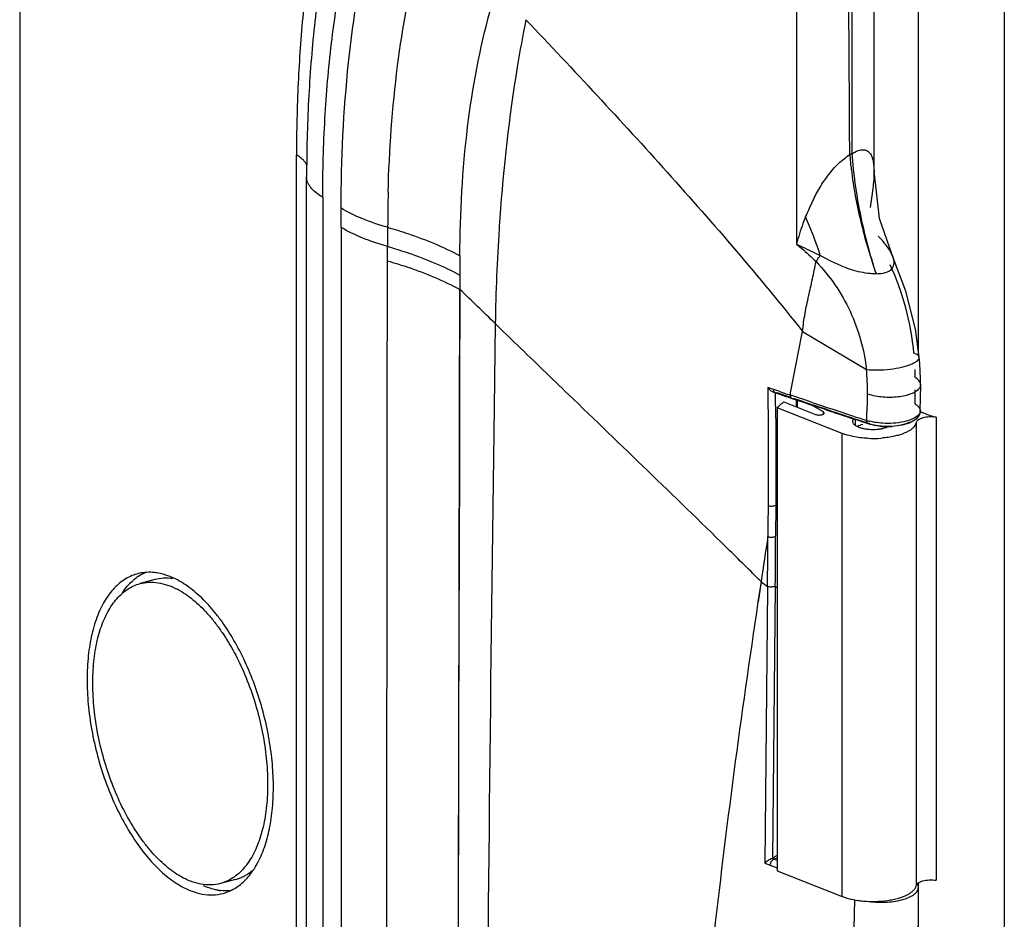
# Model space of a CAD drawing. Header units: millimetres. Extents: x -106 to 325, y 6 to 547.
# Tile 6 of 14: x -106 to -9, y 245 to 333. Entities that reach past the tile are written whole.
import ezdxf

# ---------------------------------------------------------------- set-up
doc = ezdxf.new("R2010")
doc.units = ezdxf.units.MM
doc.header["$LTSCALE"] = 30.734
doc.layers.get('0').update_dxf_attribs({"linetype": 'CONTINUOUS'})

msp = doc.modelspace()

# ---------------------------------------------------------------- linework, layer by layer
at = {"color": 7, "linetype": 'Continuous'}
for p, q in [((-105.953, 441.903), (-105.953, 46.079)), ((-17.694, 300.819), (-17.694, 364.835)), ((-9.265, 364.043), (-9.264, 41.474)), ((-78.77, 136.478), (-78.771, 320.101)), ((-77.776, 134.351), (-77.777, 317.976)), ((-76.19, 315.949), (-76.189, 132.325)), ((-29.677, 295.356), (-29.677, 296.045)), ((-29.591, 296.016), (-29.591, 295.322)), ((-31.572, 295.268), (-31.572, 249.783)), ((-25.182, 292.748), (-31.572, 295.268)), ((-30.909, 295.842), (-27.799, 294.615)), ((-27.032, 294.865), (-28.238, 295.562)), ((-27.032, 294.644), (-27.032, 294.865)), ((-26.945, 294.754), (-27.032, 294.865)), ((-15.962, 294.345), (-15.962, 248.861)), ((-17.915, 293.822), (-17.915, 248.337)), ((-25.182, 247.263), (-25.182, 292.748)), ((-92.667, 278.387), (-94.136, 277.993)), ((-31.572, 249.783), (-25.182, 247.263)), ((-84.77, 248.927), (-86.239, 248.533)), ((-17.693, 157.57), (-17.693, 248.603))]:
    msp.add_line(p, q, dxfattribs=at)
at = {"color": 6, "linetype": 'Continuous'}
for p, q in [((-22.058, 318.506), (-22.058, 367.278)), ((-24.236, 365.876), (-24.236, 320.225)), ((-74.371, 312.993), (-74.384, 314.869)), ((-74.371, 312.993), (-74.4, 133.823)), ((-69.819, 313.002), (-69.822, 311.116)), ((-69.861, 292.552), (-69.841, 311.106)), ((-62.716, 310.2), (-62.799, 277.359)), ((-20.272, 310.277), (-20.274, 310.281)), ((-62.764, 293.957), (-62.734, 306.891)), ((-59.247, 303.537), (-59.366, 295.251)), ((-59.247, 303.537), (-59.358, 295.25)), ((-29.081, 302.777), (-22.81, 299.041)), ((-17.612, 300.231), (-17.612, 300.232)), ((-32.472, 297.265), (-32.464, 292.985)), ((-31.936, 297.075), (-32.472, 297.265)), ((-31.384, 296.887), (-31.936, 297.075)), ((-18.034, 297.041), (-18.043, 295.663)), ((-17.519, 294.967), (-17.477, 297.531)), ((-17.477, 297.531), (-17.477, 297.537)), ((-31.982, 296.827), (-31.765, 296.75)), ((-31.842, 296.8), (-31.765, 296.75)), ((-31.765, 296.75), (-31.764, 296.75)), ((-31.599, 296.762), (-31.219, 296.632)), ((-31.219, 296.632), (-30.838, 296.503)), ((-30.838, 296.503), (-30.457, 296.374)), ((-30.457, 296.374), (-30.243, 296.302)), ((-30.12, 296.194), (-29.958, 296.207)), ((-30.12, 296.194), (-30.12, 296.194)), ((-28.867, 296.045), (-29.561, 296.278)), ((-28.129, 295.797), (-28.867, 296.045)), ((-31.725, 295.47), (-31.723, 295.269)), ((-26.832, 295.091), (-27.628, 295.357)), ((-27.537, 295.393), (-26.812, 295.152)), ((-17.518, 294.974), (-17.519, 294.967)), ((-62.898, 218.674), (-62.764, 293.957)), ((-22.618, 293.692), (-24.062, 294.169)), ((-24.041, 294.23), (-22.599, 293.752)), ((-23.918, 294.123), (-23.918, 293.581)), ((-32.464, 292.985), (-32.464, 285.662)), ((-22.459, 293.706), (-22.618, 293.693)), ((-69.919, 221.527), (-69.861, 292.552)), ((-31.71, 285.702), (-31.719, 282.652)), ((-36.583, 281.587), (-36.413, 281.42)), ((-36.558, 281.532), (-36.388, 281.366)), ((-33.154, 278.196), (-33.452, 276.201)), ((-33.154, 278.196), (-33.434, 276.191)), ((-33.165, 278.191), (-32.524, 277.706)), ((-32.516, 277.542), (-32.779, 250.53)), ((-31.753, 277.742), (-32.036, 251.004)), ((-32.782, 250.529), (-32.249, 250.329)), ((-31.572, 251.013), (-31.903, 250.924)), ((-31.572, 250.796), (-31.903, 250.924)), ((-32.249, 250.329), (-31.572, 250.066))]:
    msp.add_line(p, q, dxfattribs=at)
for points in [[(-20.276, 310.285), (-21.506, 313.859), (-22.058, 318.506)], [(-17.612, 300.232), (-17.995, 302.993), (-18.923, 306.737), (-20.272, 310.277)], [(-17.492, 297.537), (-17.496, 298.108), (-17.562, 299.61), (-17.612, 300.232)], [(-62.892, 218.67), (-62.855, 247.953), (-62.799, 277.359)], [(-17.832, 203.141), (-17.797, 217.478), (-17.751, 233.117), (-17.699, 248.149)]]:
    msp.add_lwpolyline(points, dxfattribs=at)
for centre, radius, start, end in [((-6757.019, 286.322), 6732.663, 0.2880233, 0.5167674), ((-20.715, 307.375), 13.323, 105.32105, 106.24199), ((13.575, 323.289), 38.145, 184.69506, 186.9976), ((70.836, 312.777), 140.655, 178.50651, 179.90847), ((119.591, 301.292), 178.844, 176.12663, 176.28285), ((118.641, 301.356), 177.892, 175.9439, 176.12666), ((-61.407, 299.489), 35.723, 17.48512, 24.03522), ((126.451, 300.878), 185.717, 176.29283, 179.17993), ((-83.511, 263.961), 49.102, 73.63151, 73.81175), ((-308.659, 48.02), 357.064, 45.69269, 46.46777), ((893.688, 1281.906), 1365.758, 225.75458, 225.881427), ((-39.783, 297.139), 17.079, 358.38972, 6.39651), ((-41.252, 298.402), 23.227, 359.60797, 1.54664), ((-19.119, 296.441), 2.108, 57.06927, 58.77839), ((42.045, 513.256), 228.49, 251.25434, 251.54344), ((43.418, 516.522), 232.276, 251.11465, 251.257), ((-570.268, 290.831), 538.563, 0.49353, 0.62976), ((44.026, 518.313), 234.168, 251.257, 251.39862), ((44.631, 520.11), 236.064, 251.39862, 251.53948), ((337.579, 1386.321), 1150.469, 251.360775, 251.491728), ((341.567, 1397.745), 1162.504, 251.36052, 251.487706), ((10450.857, 148.211), 10511.252, 179.1984701, 179.6242148), ((259.126, 1151.623), 902.748, 251.445837, 251.704421), ((341.322, 1397.519), 1162.276, 251.533264, 251.677236), ((341.334, 1397.084), 1161.803, 251.525936, 251.669958), ((-18.007, 294.975), 0.488, 349.42069, 359.02137), ((97.72, 664.872), 389.934, 251.77004, 251.99806), ((-106.655, 296.556), 83.914, 358.276, 358.86693), ((-21.358, 298.315), 4.513, 251.64637, 254.36304), ((-21.198, 298.873), 5.093, 254.33277, 255.6414), ((-20.732, 300.685), 7.264, 263.79579, 272.25096), ((-20.762, 299.852), 6.391, 263.49431, 266.31502), ((-20.729, 300.361), 6.9, 266.31098, 271.43224), ((-20.725, 300.32), 6.86, 271.41497, 272.79068), ((-20.726, 300.759), 7.337, 272.18248, 273.17244), ((-20.721, 300.22), 6.759, 272.79235, 273.85989), ((667.813, 281.566), 700.289, 179.664827, 179.914633), ((-27.975, 279.563), 7.186, 120.23193, 121.31487), ((1298.316, 75.788), 1346.767, 171.166172, 171.356141), ((-1638.8, 291.684), 1606.346, 359.501596, 359.676381), ((-1623.89, 291.504), 1592.197, 359.504746, 359.681492), ((-518.115, -208.817), 687.291, 45.120919, 45.503033), ((-27.973, 271.368), 7.267, 119.93565, 121.35156), ((-28.145, 244.816), 7.31, 118.48738, 122.16192), ((-18.814, 248.128), 1.119, 20.62261, 23.36818), ((4534.127, 147.56), 4559.183, 178.751052, 179.315714)]:
    msp.add_arc(centre, radius, start, end, dxfattribs=at)
at = {"color": 7, "linetype": 'Continuous'}
for centre, radius, start, end in [((-28.631, 292.511), 4.032, 130.0843, 132.78891), ((-27.855, 291.532), 5.281, 125.31881, 125.88736), ((-22.166, 298.209), 5.064, 265.78805, 274.54264), ((-22.167, 303.041), 10.786, 267.10841, 274.43986), ((-93.268, 274.752), 4.356, 102.37217, 110.20431), ((-93.274, 273.94), 5.171, 80.74462, 83.72239), ((-94.043, 270.613), 7.704, 59.97021, 62.47428), ((-85.617, 256.222), 9.125, 236.61996, 239.94322), ((-85.625, 253.026), 5.217, 260.76111, 262.18178), ((-85.642, 252.906), 5.096, 262.18204, 263.74319), ((-87.108, 251.774), 4.355, 285.00618, 290.2036)]:
    msp.add_arc(centre, radius, start, end, dxfattribs=at)
at = {"color": 6, "linetype": 'Continuous'}
msp.add_ellipse((-22.168, 293.264), major_axis=(1.75, 0.122), ratio=0.298854, start_param=2.147962, end_param=2.607272, dxfattribs=at)
for points, knots in [([(-29.69, 347.196), (-29.686, 344.211), (-29.673, 332.26), (-29.674, 320.309), (-29.673, 311.343)], [0, 0, 0, 0, 0.24978, 1, 1, 1, 1]), ([(-74.385, 314.869), (-74.385, 319.649), (-73.949, 328.839), (-72.497, 337.934), (-71.507, 342.224)], [0, 0, 0, 0, 0.520527, 1, 1, 1, 1]), ([(-69.771, 316.443), (-69.662, 320.595), (-69.089, 328.589), (-67.669, 336.485), (-66.736, 340.219)], [0, 0, 0, 0, 0.519049, 1, 1, 1, 1]), ([(-62.719, 310.202), (-62.712, 314.427), (-62.264, 322.535), (-60.784, 330.533), (-59.759, 334.27)], [0, 0, 0, 0, 0.521616, 1, 1, 1, 1]), ([(-56.244, 333.397), (-56.553, 331.849), (-57.719, 325.408), (-58.454, 318.892), (-58.805, 313.939)], [0, 0, 0, 0, 0.24122, 1, 1, 1, 1]), ([(-56.244, 333.397), (-51.559, 328.456), (-42.25, 318.477), (-33.318, 308.143), (-29.081, 302.777)], [0, 0, 0, 0, 0.498995, 1, 1, 1, 1]), ([(-24.236, 320.225), (-24.04, 320.349), (-23.667, 320.542), (-23.108, 320.658), (-22.656, 320.517), (-22.38, 320.215), (-22.211, 319.849), (-22.081, 319.275), (-22.058, 318.818), (-22.058, 318.505)], [0, 0, 0, 0, 0.183129, 0.328217, 0.438371, 0.538232, 0.641348, 0.75367, 1, 1, 1, 1]), ([(-24.236, 320.225), (-24.096, 318.266), (-23.527, 314.28), (-22.508, 310.385), (-21.857, 308.44)], [0, 0, 0, 0, 0.489004, 1, 1, 1, 1]), ([(-28.782, 314.039), (-28.564, 314.476), (-28.169, 315.385), (-27.515, 316.756), (-26.63, 318.065), (-25.937, 318.892), (-25.536, 319.268)], [0, 0, 0, 0, 0.236209, 0.48041, 0.733703, 1, 1, 1, 1]), ([(-24.285, 318.641), (-24.076, 316.93), (-23.433, 313.481), (-22.446, 310.116), (-21.857, 308.44)], [0, 0, 0, 0, 0.492492, 1, 1, 1, 1]), ([(-22.058, 318.505), (-22.058, 317.936), (-22.164, 316.744), (-22.339, 315.563), (-22.437, 314.946)], [0, 0, 0, 0, 0.476632, 1, 1, 1, 1]), ([(-69.818, 313.002), (-70.668, 313.239), (-72.236, 313.758), (-73.73, 314.472), (-74.385, 314.869)], [0, 0, 0, 0, 0.535545, 1, 1, 1, 1]), ([(-28.782, 314.039), (-28.871, 313.817), (-29.208, 312.932), (-29.49, 312.027), (-29.674, 311.344)], [0, 0, 0, 0, 0.252353, 1, 1, 1, 1]), ([(-69.822, 311.117), (-70.671, 311.355), (-72.237, 311.875), (-73.729, 312.591), (-74.382, 312.988)], [0, 0, 0, 0, 0.535485, 1, 1, 1, 1]), ([(-69.819, 313.002), (-69.156, 312.811), (-66.725, 312.052), (-64.352, 311.081), (-62.716, 310.2)], [0, 0, 0, 0, 0.270529, 1, 1, 1, 1]), ([(-29.674, 311.343), (-29.483, 311.256), (-28.698, 310.893), (-27.922, 310.51), (-27.334, 310.223)], [0, 0, 0, 0, 0.243056, 1, 1, 1, 1]), ([(-29.674, 311.343), (-29.508, 311.214), (-28.839, 310.676), (-28.206, 310.094), (-27.749, 309.636)], [0, 0, 0, 0, 0.24553, 1, 1, 1, 1]), ([(-20.276, 310.284), (-20.429, 310.623), (-20.862, 311.272), (-21.366, 311.86), (-21.649, 312.143)], [0, 0, 0, 0, 0.481539, 1, 1, 1, 1]), ([(-69.674, 311.073), (-69.026, 310.883), (-66.647, 310.13), (-64.324, 309.172), (-62.721, 308.307)], [0, 0, 0, 0, 0.270286, 1, 1, 1, 1]), ([(-69.824, 309.706), (-69.162, 309.513), (-66.732, 308.75), (-64.361, 307.774), (-62.726, 306.889)], [0, 0, 0, 0, 0.270523, 1, 1, 1, 1]), ([(-29.081, 302.777), (-29.014, 303.365), (-28.852, 304.528), (-28.485, 306.239), (-28.098, 307.933), (-27.868, 309.068), (-27.749, 309.636)], [0, 0, 0, 0, 0.254106, 0.503044, 0.75085, 1, 1, 1, 1]), ([(-27.749, 309.636), (-27.081, 308.92), (-25.804, 307.395), (-24.331, 304.782), (-23.313, 301.97), (-22.895, 300.018), (-22.81, 299.041)], [0, 0, 0, 0, 0.247177, 0.499784, 0.752545, 1, 1, 1, 1]), ([(-27.748, 309.636), (-27.719, 309.685), (-27.591, 309.888), (-27.448, 310.081), (-27.334, 310.223)], [0, 0, 0, 0, 0.237979, 1, 1, 1, 1]), ([(-24.255, 308.827), (-24.532, 308.916), (-25.592, 309.307), (-26.596, 309.828), (-27.334, 310.223)], [0, 0, 0, 0, 0.258293, 1, 1, 1, 1]), ([(-21.856, 308.44), (-21.283, 308.445), (-20.416, 308.565), (-20.093, 309.309), (-20.077, 309.75), (-20.181, 310.075), (-20.274, 310.28)], [0, 0, 0, 0, 0.568228, 0.671629, 0.776602, 1, 1, 1, 1]), ([(-21.857, 308.44), (-22.055, 308.433), (-22.868, 308.459), (-23.67, 308.64), (-24.255, 308.827)], [0, 0, 0, 0, 0.244224, 1, 1, 1, 1]), ([(-18.133, 300.634), (-18.275, 302.137), (-18.819, 305.109), (-19.833, 307.957), (-20.461, 309.317)], [0, 0, 0, 0, 0.502029, 1, 1, 1, 1]), ([(-57.078, 301.428), (-55.409, 299.809), (-48.571, 293.203), (-41.708, 286.621), (-36.583, 281.587)], [0, 0, 0, 0, 0.244543, 1, 1, 1, 1]), ([(-20.466, 299.07), (-20.086, 299.117), (-19.388, 299.24), (-18.584, 299.471), (-18.074, 299.707), (-17.779, 299.891), (-17.6, 300.103), (-17.612, 300.231)], [0, 0, 0, 0, 0.358482, 0.663012, 0.78361, 0.879208, 1, 1, 1, 1]), ([(-17.612, 300.232), (-17.616, 300.272), (-17.662, 300.389), (-17.853, 300.532), (-18.028, 300.601), (-18.133, 300.634)], [0, 0, 0, 0, 0.178533, 0.520823, 1, 1, 1, 1]), ([(-22.81, 299.041), (-22.447, 298.992), (-21.661, 298.962), (-20.879, 299.018), (-20.466, 299.07)], [0, 0, 0, 0, 0.467651, 1, 1, 1, 1]), ([(-17.477, 297.537), (-17.476, 297.597), (-17.529, 297.883), (-17.771, 298.091), (-17.959, 298.213)], [0, 0, 0, 0, 0.209595, 1, 1, 1, 1]), ([(-21.753, 296.416), (-21.259, 296.337), (-20.507, 296.296), (-19.534, 296.377), (-18.869, 296.503), (-18.303, 296.686), (-17.863, 296.919), (-17.564, 297.195), (-17.478, 297.427), (-17.477, 297.531)], [0, 0, 0, 0, 0.318047, 0.474697, 0.619667, 0.746707, 0.851626, 0.933865, 1, 1, 1, 1]), ([(-30.291, 296.519), (-30.297, 296.559), (-30.261, 296.636), (-30.253, 296.713), (-30.246, 296.752)], [0, 0, 0, 0, 0.5027, 1, 1, 1, 1]), ([(-30.291, 296.519), (-30.291, 296.5), (-30.287, 296.428), (-30.269, 296.356), (-30.245, 296.31)], [0, 0, 0, 0, 0.270223, 1, 1, 1, 1]), ([(-30.245, 296.31), (-30.238, 296.296), (-30.208, 296.247), (-30.16, 296.208), (-30.12, 296.194)], [0, 0, 0, 0, 0.273309, 1, 1, 1, 1]), ([(-22.721, 296.654), (-22.648, 296.628), (-22.331, 296.527), (-22.005, 296.456), (-21.753, 296.416)], [0, 0, 0, 0, 0.233346, 1, 1, 1, 1]), ([(-31.723, 295.269), (-31.717, 294.473), (-31.701, 291.284), (-31.709, 288.095), (-31.71, 285.702)], [0, 0, 0, 0, 0.249385, 1, 1, 1, 1]), ([(-17.504, 294.975), (-17.504, 294.733), (-17.735, 294.231), (-18.44, 293.805), (-19.315, 293.533), (-19.97, 293.452), (-20.32, 293.433)], [0, 0, 0, 0, 0.209402, 0.431753, 0.696656, 1, 1, 1, 1]), ([(-18.002, 295.628), (-17.866, 295.544), (-17.638, 295.372), (-17.518, 295.095), (-17.518, 294.974)], [0, 0, 0, 0, 0.568487, 1, 1, 1, 1]), ([(-22.618, 293.693), (-22.645, 293.701), (-22.76, 293.773), (-22.789, 293.924), (-22.789, 294.027)], [0, 0, 0, 0, 0.211068, 1, 1, 1, 1]), ([(-21.809, 293.811), (-21.866, 293.819), (-22.085, 293.853), (-22.302, 293.898), (-22.462, 293.939)], [0, 0, 0, 0, 0.258808, 1, 1, 1, 1]), ([(-17.564, 294.767), (-17.638, 294.599), (-17.986, 294.282), (-19.032, 293.847), (-19.999, 293.738), (-20.688, 293.735)], [0, 0, 0, 0, 0.162021, 0.391883, 1, 1, 1, 1]), ([(-21.517, 293.464), (-21.616, 293.475), (-21.988, 293.524), (-22.356, 293.606), (-22.618, 293.693)], [0, 0, 0, 0, 0.264504, 1, 1, 1, 1]), ([(-22.463, 293.707), (-22.39, 293.683), (-22.07, 293.59), (-21.741, 293.532), (-21.486, 293.503)], [0, 0, 0, 0, 0.230654, 1, 1, 1, 1]), ([(-20.688, 293.735), (-20.783, 293.735), (-21.158, 293.74), (-21.532, 293.771), (-21.809, 293.811)], [0, 0, 0, 0, 0.254246, 1, 1, 1, 1]), ([(-20.266, 293.476), (-19.942, 293.498), (-19.353, 293.579), (-18.782, 293.762), (-18.543, 293.886)], [0, 0, 0, 0, 0.546487, 1, 1, 1, 1]), ([(-32.464, 285.663), (-32.337, 285.619), (-32.079, 285.601), (-31.815, 285.64), (-31.71, 285.702)], [0, 0, 0, 0, 0.52526, 1, 1, 1, 1]), ([(-32.475, 282.61), (-32.347, 282.57), (-32.089, 282.552), (-31.824, 282.59), (-31.719, 282.652)], [0, 0, 0, 0, 0.524272, 1, 1, 1, 1]), ([(-31.753, 277.742), (-31.858, 277.679), (-32.126, 277.642), (-32.387, 277.663), (-32.514, 277.71)], [0, 0, 0, 0, 0.475741, 1, 1, 1, 1]), ([(-33.452, 276.201), (-34.282, 270.628), (-35.879, 259.435), (-37.944, 242.544), (-39.679, 225.5), (-40.618, 214.078), (-41.021, 208.343)], [0, 0, 0, 0, 0.247516, 0.496621, 0.74743, 1, 1, 1, 1]), ([(-32.036, 251.004), (-32.18, 250.947), (-32.436, 250.798), (-32.681, 250.63), (-32.779, 250.53)], [0, 0, 0, 0, 0.524976, 1, 1, 1, 1]), ([(-32.075, 250.793), (-32.062, 250.808), (-32.012, 250.861), (-31.952, 250.904), (-31.903, 250.924)], [0, 0, 0, 0, 0.271122, 1, 1, 1, 1]), ([(-32.037, 251.005), (-32.037, 250.984), (-31.982, 250.946), (-31.934, 250.934), (-31.903, 250.924)], [0, 0, 0, 0, 0.384533, 1, 1, 1, 1]), ([(-19.125, 246.994), (-18.921, 247.056), (-18.554, 247.193), (-18.094, 247.465), (-17.785, 247.778), (-17.7, 248.034), (-17.7, 248.149)], [0, 0, 0, 0, 0.330733, 0.604524, 0.821881, 1, 1, 1, 1]), ([(-22.553, 246.77), (-21.962, 246.69), (-20.805, 246.656), (-19.655, 246.831), (-19.125, 246.994)], [0, 0, 0, 0, 0.518382, 1, 1, 1, 1])]:
    msp.add_open_spline(points, degree=3, knots=knots, dxfattribs=at)
at = {"color": 7, "linetype": 'Continuous'}
for points, knots in [([(-76.194, 346.91), (-76.628, 344.824), (-77.385, 340.545), (-78.184, 333.957), (-78.666, 327.109), (-78.77, 322.46), (-78.77, 320.101)], [0, 0, 0, 0, 0.236908, 0.483045, 0.737675, 1, 1, 1, 1]), ([(-74.717, 346.512), (-75.236, 344.295), (-76.14, 339.741), (-77.089, 332.725), (-77.655, 325.435), (-77.777, 320.486), (-77.777, 317.976)], [0, 0, 0, 0, 0.237608, 0.483832, 0.738181, 1, 1, 1, 1]), ([(-76.19, 315.949), (-76.19, 318.523), (-76.055, 323.579), (-75.422, 330.984), (-74.368, 338.025), (-73.365, 342.554), (-72.789, 344.74)], [0, 0, 0, 0, 0.26572, 0.521672, 0.766727, 1, 1, 1, 1]), ([(-77.729, 319.039), (-77.764, 319.139), (-77.868, 319.341), (-78.1, 319.616), (-78.406, 319.876), (-78.642, 320.029), (-78.77, 320.103)], [0, 0, 0, 0, 0.209438, 0.444225, 0.707827, 1, 1, 1, 1]), ([(-76.19, 315.95), (-76.428, 316.088), (-76.855, 316.372), (-77.302, 316.804), (-77.551, 317.165), (-77.681, 317.432), (-77.759, 317.702), (-77.777, 317.886), (-77.777, 317.976)], [0, 0, 0, 0, 0.307175, 0.570169, 0.687038, 0.796085, 0.899521, 1, 1, 1, 1]), ([(-31.572, 295.268), (-31.556, 295.285), (-31.491, 295.354), (-31.423, 295.421), (-31.37, 295.47)], [0, 0, 0, 0, 0.244413, 1, 1, 1, 1]), ([(-31.227, 295.596), (-31.205, 295.614), (-31.115, 295.689), (-31.023, 295.759), (-30.951, 295.811)], [0, 0, 0, 0, 0.244056, 1, 1, 1, 1]), ([(-17.529, 294.925), (-17.502, 294.911), (-17.39, 294.854), (-17.276, 294.801), (-17.189, 294.763)], [0, 0, 0, 0, 0.243566, 1, 1, 1, 1]), ([(-27.799, 294.615), (-27.761, 294.6), (-27.676, 294.577), (-27.541, 294.558), (-27.397, 294.556), (-27.258, 294.569), (-27.15, 294.593), (-27.076, 294.62), (-27.03, 294.643), (-26.994, 294.668), (-26.966, 294.695), (-26.949, 294.724), (-26.945, 294.744), (-26.945, 294.754)], [0, 0, 0, 0, 0.131155, 0.281225, 0.438528, 0.591758, 0.730243, 0.791309, 0.845725, 0.893021, 0.933557, 0.968465, 1, 1, 1, 1]), ([(-24.129, 294.083), (-24.141, 294.059), (-24.159, 294.01), (-24.166, 293.957), (-24.166, 293.931)], [0, 0, 0, 0, 0.511906, 1, 1, 1, 1]), ([(-24.073, 294.168), (-24.079, 294.161), (-24.1, 294.134), (-24.117, 294.105), (-24.129, 294.083)], [0, 0, 0, 0, 0.260697, 1, 1, 1, 1]), ([(-15.962, 294.345), (-16.072, 294.359), (-16.297, 294.376), (-16.631, 294.372), (-16.956, 294.339), (-17.21, 294.288), (-17.395, 294.232), (-17.517, 294.187), (-17.626, 294.135), (-17.781, 294.043), (-17.898, 293.927), (-17.915, 293.822)], [0, 0, 0, 0, 0.156427, 0.316153, 0.471175, 0.615104, 0.681171, 0.742557, 0.798846, 0.849733, 1, 1, 1, 1]), ([(-17.189, 294.763), (-16.999, 294.68), (-16.595, 294.525), (-16.18, 294.402), (-15.962, 294.345)], [0, 0, 0, 0, 0.479482, 1, 1, 1, 1]), ([(-24.166, 293.931), (-24.166, 293.9), (-24.156, 293.836), (-24.112, 293.743), (-24.042, 293.654), (-23.982, 293.601), (-23.949, 293.575)], [0, 0, 0, 0, 0.216011, 0.447619, 0.70686, 1, 1, 1, 1]), ([(-23.949, 293.575), (-23.939, 293.567), (-23.897, 293.536), (-23.853, 293.508), (-23.819, 293.488)], [0, 0, 0, 0, 0.238716, 1, 1, 1, 1]), ([(-23.819, 293.488), (-23.738, 293.442), (-23.555, 293.359), (-23.363, 293.299), (-23.259, 293.272)], [0, 0, 0, 0, 0.463729, 1, 1, 1, 1]), ([(-23.259, 293.272), (-23.145, 293.243), (-22.906, 293.195), (-22.663, 293.168), (-22.538, 293.158)], [0, 0, 0, 0, 0.484021, 1, 1, 1, 1]), ([(-21.765, 293.161), (-21.656, 293.169), (-21.443, 293.194), (-21.138, 293.252), (-20.863, 293.329), (-20.694, 293.397), (-20.617, 293.434)], [0, 0, 0, 0, 0.278083, 0.54128, 0.783485, 1, 1, 1, 1]), ([(-17.915, 293.822), (-17.927, 293.751), (-17.976, 293.606), (-18.112, 293.404), (-18.307, 293.212), (-18.51, 293.067), (-18.698, 292.956), (-18.915, 292.844), (-19.217, 292.716), (-19.615, 292.584), (-19.897, 292.511), (-20.043, 292.478)], [0, 0, 0, 0, 0.081389, 0.171768, 0.274518, 0.391461, 0.455472, 0.523148, 0.669219, 0.828689, 1, 1, 1, 1]), ([(-24.123, 292.443), (-24.312, 292.481), (-24.669, 292.567), (-25.019, 292.683), (-25.182, 292.748)], [0, 0, 0, 0, 0.522697, 1, 1, 1, 1]), ([(-22.711, 292.269), (-22.954, 292.281), (-23.427, 292.322), (-23.896, 292.396), (-24.123, 292.443)], [0, 0, 0, 0, 0.511159, 1, 1, 1, 1]), ([(-20.043, 292.478), (-20.25, 292.432), (-20.678, 292.353), (-21.11, 292.305), (-21.332, 292.288)], [0, 0, 0, 0, 0.487401, 1, 1, 1, 1]), ([(-94.772, 278.839), (-94.985, 278.761), (-95.405, 278.568), (-95.995, 278.181), (-96.547, 277.699), (-97.056, 277.123), (-97.52, 276.46), (-97.936, 275.712), (-98.302, 274.885), (-98.731, 273.652), (-99.035, 272.313), (-99.227, 270.895), (-99.347, 269.355), (-99.345, 267.338), (-99.113, 264.852), (-98.654, 262.326), (-97.983, 259.823), (-97.114, 257.407), (-96.072, 255.139), (-94.881, 253.075), (-93.571, 251.268), (-92.379, 249.982), (-91.39, 249.132), (-90.889, 248.767), (-90.638, 248.602)], [0, 0, 0, 0, 0.019816, 0.040162, 0.061324, 0.083544, 0.107003, 0.131821, 0.158078, 0.185802, 0.245526, 0.277449, 0.310612, 0.38016, 0.45309, 0.528117, 0.603849, 0.678867, 0.751783, 0.821311, 0.886329, 0.946045, 0.973767, 1, 1, 1, 1]), ([(-95.233, 277.909), (-95.175, 277.971), (-94.946, 278.208), (-94.696, 278.426), (-94.5, 278.574)], [0, 0, 0, 0, 0.256104, 1, 1, 1, 1]), ([(-94.5, 278.574), (-94.435, 278.623), (-94.173, 278.81), (-93.894, 278.972), (-93.677, 279.075)], [0, 0, 0, 0, 0.254349, 1, 1, 1, 1]), ([(-92.709, 279.08), (-92.96, 279.107), (-93.462, 279.124), (-93.96, 279.059), (-94.201, 279.006)], [0, 0, 0, 0, 0.506434, 1, 1, 1, 1]), ([(-90.946, 278.483), (-91.237, 278.524), (-91.818, 278.551), (-92.392, 278.46), (-92.667, 278.387)], [0, 0, 0, 0, 0.507667, 1, 1, 1, 1]), ([(-90.188, 278.202), (-90.551, 278.412), (-91.279, 278.764), (-92.061, 278.981), (-92.443, 279.043)], [0, 0, 0, 0, 0.520129, 1, 1, 1, 1]), ([(-90.188, 249.243), (-90.433, 249.384), (-90.923, 249.703), (-91.893, 250.466), (-92.813, 251.393), (-93.677, 252.45), (-94.545, 253.653), (-95.546, 255.321), (-96.582, 257.504), (-97.445, 259.843), (-98.111, 262.275), (-98.563, 264.734), (-98.788, 267.153), (-98.781, 269.112), (-98.651, 270.603), (-98.498, 271.652), (-98.287, 272.644), (-97.94, 273.846), (-97.483, 274.946), (-96.902, 275.904), (-96.432, 276.516), (-95.917, 277.036), (-95.361, 277.46), (-94.768, 277.786), (-94.348, 277.936), (-94.136, 277.993)], [0, 0, 0, 0, 0.025603, 0.052775, 0.111668, 0.143311, 0.176294, 0.245807, 0.31907, 0.394706, 0.471215, 0.547053, 0.620705, 0.690772, 0.724095, 0.756097, 0.786677, 0.815768, 0.869305, 0.893851, 0.917016, 0.938956, 0.9599, 0.980137, 1, 1, 1, 1]), ([(-95.891, 277.074), (-95.84, 277.149), (-95.636, 277.44), (-95.412, 277.716), (-95.233, 277.909)], [0, 0, 0, 0, 0.257083, 1, 1, 1, 1]), ([(-94.136, 277.993), (-93.854, 278.069), (-93.26, 278.16), (-92.341, 278.108), (-91.399, 277.871), (-90.788, 277.604), (-90.483, 277.445)], [0, 0, 0, 0, 0.232477, 0.472614, 0.727016, 1, 1, 1, 1]), ([(-84.41, 248.343), (-84.224, 248.483), (-83.864, 248.794), (-83.373, 249.337), (-82.924, 249.962), (-82.367, 250.924), (-81.797, 252.319), (-81.327, 254.199), (-81.063, 256.288), (-81.01, 258.537), (-81.17, 260.896), (-81.538, 263.31), (-82.107, 265.723), (-82.863, 268.079), (-83.788, 270.323), (-84.862, 272.404), (-85.875, 273.988), (-86.743, 275.129), (-87.604, 276.135), (-88.712, 277.212), (-89.694, 277.917), (-90.188, 278.202)], [0, 0, 0, 0, 0.020729, 0.042438, 0.065297, 0.08942, 0.141679, 0.199405, 0.262255, 0.329521, 0.400266, 0.473365, 0.547594, 0.621676, 0.694347, 0.764397, 0.830729, 0.862225, 0.892487, 0.949021, 1, 1, 1, 1]), ([(-90.188, 277.283), (-89.943, 277.141), (-89.453, 276.823), (-88.483, 276.059), (-87.563, 275.132), (-86.699, 274.075), (-85.831, 272.873), (-84.83, 271.205), (-83.794, 269.022), (-82.931, 266.682), (-82.265, 264.25), (-81.813, 261.792), (-81.588, 259.373), (-81.595, 257.413), (-81.724, 255.922), (-81.878, 254.873), (-82.089, 253.882), (-82.435, 252.68), (-82.893, 251.579), (-83.473, 250.621), (-83.944, 250.01), (-84.459, 249.49), (-85.015, 249.065), (-85.608, 248.739), (-86.028, 248.59), (-86.239, 248.533)], [0, 0, 0, 0, 0.025603, 0.052775, 0.111668, 0.143311, 0.176294, 0.245807, 0.31907, 0.394706, 0.471215, 0.547053, 0.620705, 0.690772, 0.724095, 0.756097, 0.786677, 0.815768, 0.869305, 0.893851, 0.917016, 0.938956, 0.9599, 0.980137, 1, 1, 1, 1]), ([(-84.77, 248.927), (-84.615, 248.968), (-84.309, 249.07), (-83.714, 249.349), (-83.303, 249.636), (-83.049, 249.853)], [0, 0, 0, 0, 0.244192, 0.490869, 1, 1, 1, 1]), ([(-86.239, 248.533), (-86.544, 248.451), (-87.187, 248.357), (-88.184, 248.438), (-89.204, 248.734), (-89.861, 249.054), (-90.188, 249.243)], [0, 0, 0, 0, 0.23024, 0.469251, 0.724333, 1, 1, 1, 1]), ([(-17.805, 248.523), (-17.775, 248.552), (-17.704, 248.607), (-17.579, 248.676), (-17.429, 248.737), (-17.32, 248.771), (-17.263, 248.786)], [0, 0, 0, 0, 0.204141, 0.439859, 0.706068, 1, 1, 1, 1]), ([(-17.263, 248.786), (-17.164, 248.813), (-16.955, 248.855), (-16.631, 248.888), (-16.296, 248.892), (-16.072, 248.875), (-15.962, 248.861)], [0, 0, 0, 0, 0.233995, 0.48602, 0.745692, 1, 1, 1, 1]), ([(-90.188, 248.324), (-89.839, 248.122), (-89.139, 247.781), (-88.053, 247.466), (-86.991, 247.38), (-86.305, 247.48), (-85.981, 247.567)], [0, 0, 0, 0, 0.275674, 0.530759, 0.769765, 1, 1, 1, 1]), ([(-86.463, 247.876), (-86.585, 247.896), (-87.088, 247.996), (-87.577, 248.164), (-87.933, 248.319)], [0, 0, 0, 0, 0.240981, 1, 1, 1, 1]), ([(-85.242, 247.83), (-85.32, 247.823), (-85.638, 247.802), (-85.959, 247.814), (-86.197, 247.84)], [0, 0, 0, 0, 0.246545, 1, 1, 1, 1]), ([(-85.604, 247.686), (-85.393, 247.764), (-84.977, 247.955), (-84.594, 248.204), (-84.41, 248.343)], [0, 0, 0, 0, 0.493508, 1, 1, 1, 1]), ([(-25.182, 247.263), (-25.033, 247.205), (-24.716, 247.098), (-24.211, 246.971), (-23.666, 246.873), (-22.892, 246.782), (-21.904, 246.753), (-20.925, 246.83), (-20.18, 246.958), (-19.67, 247.082), (-19.21, 247.233), (-18.808, 247.407), (-18.472, 247.602), (-18.206, 247.814), (-18.018, 248.042), (-17.943, 248.211), (-17.924, 248.293)], [0, 0, 0, 0, 0.061543, 0.128574, 0.199937, 0.274469, 0.428204, 0.579653, 0.651377, 0.718857, 0.781127, 0.837383, 0.887137, 0.930338, 0.9675, 1, 1, 1, 1])]:
    msp.add_open_spline(points, degree=3, knots=knots, dxfattribs=at)
at = {"color": 6, "linetype": 'Continuous'}
for points in [[(-25.536, 319.268), (-25.191, 319.59), (-24.814, 319.876), (-24.442, 320.166)], [(-30.12, 297.405), (-29.774, 299.195), (-29.428, 300.986), (-29.081, 302.777)], [(-32.292, 297.038), (-32.36, 297.106), (-32.421, 297.183), (-32.472, 297.265)], [(-31.982, 296.827), (-32.1, 296.868), (-32.204, 296.949), (-32.292, 297.038)], [(-31.936, 297.075), (-31.935, 297.035), (-31.931, 296.994), (-31.921, 296.954)], [(-31.921, 296.954), (-31.912, 296.915), (-31.897, 296.876), (-31.876, 296.842)], [(-31.876, 296.842), (-31.866, 296.827), (-31.855, 296.813), (-31.842, 296.8)], [(-30.246, 296.752), (-30.21, 296.971), (-30.162, 297.187), (-30.12, 297.405)], [(-31.902, 296.807), (-31.929, 296.81), (-31.956, 296.817), (-31.982, 296.827)], [(-31.764, 296.75), (-31.74, 296.741), (-31.714, 296.738), (-31.689, 296.74)], [(-31.689, 296.74), (-31.658, 296.741), (-31.627, 296.749), (-31.599, 296.762)], [(-30.176, 296.485), (-30.214, 296.498), (-30.252, 296.511), (-30.291, 296.519)], [(-29.561, 296.278), (-29.766, 296.347), (-29.97, 296.417), (-30.176, 296.485)], [(-22.721, 296.654), (-22.738, 296.068), (-22.746, 295.483), (-22.757, 294.897)], [(-18.055, 295.66), (-18.037, 295.65), (-18.02, 295.639), (-18.002, 295.628)], [(-17.527, 294.886), (-17.534, 294.845), (-17.547, 294.805), (-17.564, 294.767)], [(-32.514, 277.71), (-32.517, 277.654), (-32.511, 277.598), (-32.515, 277.542)], [(-32.249, 250.329), (-32.247, 250.494), (-32.182, 250.668), (-32.075, 250.793)], [(-17.7, 248.149), (-17.699, 248.275), (-17.723, 248.404), (-17.767, 248.522)], [(-17.7, 248.15), (-17.699, 248.249), (-17.726, 248.351), (-17.77, 248.44)]]:
    msp.add_open_spline(points, degree=3, dxfattribs=at)

doc.saveas('drawing.dxf')
